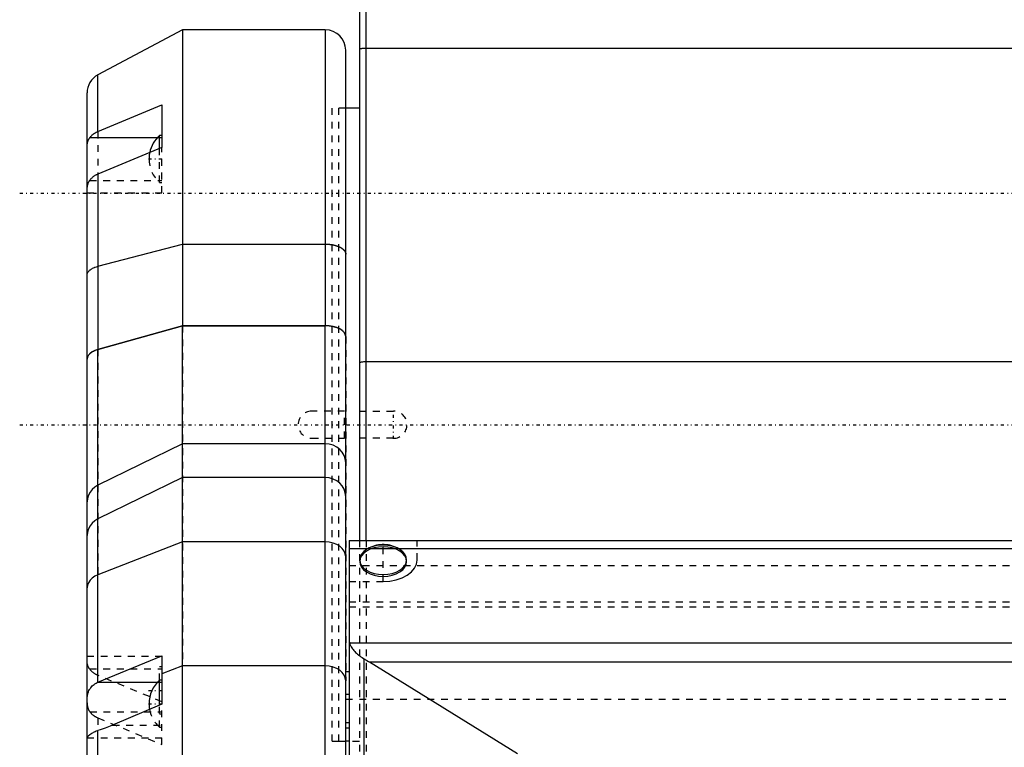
# Model space of a CAD drawing. Extents: x -109 to 109, y -1 to 737.
# Tile 3 of 11: x -109 to 36, y 273 to 380. Entities that reach past the tile are written whole.
import ezdxf

# ---------------------------------------------------------------- set-up
doc = ezdxf.new("R2010")
doc.units = 0
doc.linetypes.add('CENTER', pattern=[1.5, 0.45, -0.5, 0.05, -0.5])
doc.linetypes.add('DASHED', pattern=[2, 1, -1])
for name, color, linetype in [('AM_0', 7, 'CONTINUOUS'), ('AM_3', 7, 'DASHED'), ('AM_7', 7, 'CENTER')]:
    doc.layers.add(name, color=color, linetype=linetype)

msp = doc.modelspace()

# ---------------------------------------------------------------- linework, layer by layer
at = {"layer": 'AM_0', "color": 7, "linetype": 'CONTINUOUS'}
for p, q in [((-58, 302.99), (-58, 412)), ((-59, 408.08), (-59, 302.99)), ((-85, 378), (-97.41, 371.4)), ((-64, 378), (-85, 378)), ((-85, 378), (-85, 334.54)), ((-64, 378), (-64, 334.54)), ((-61, 201), (-61, 375)), ((58, 375.29), (-58, 375.29)), ((-97.41, 363.07), (-97.41, 371.4)), ((-99, 207.25), (-99, 368.75)), ((-97.41, 363.07), (-88, 366.98)), ((-88, 366.98), (-88, 360.72)), ((-59, 366.5), (-61, 366.5)), ((-98.59, 362.19), (-88.66, 362.19)), ((-88, 362.49), (-88.34, 362.49)), ((-88.34, 360.58), (-88.34, 362.49)), ((-88, 360.72), (-97.41, 356.82)), ((-97.41, 356.82), (-97.41, 331.04)), ((-97.41, 343.27), (-85, 346.53)), ((-85, 346.53), (-64, 346.53)), ((-97.41, 331.04), (-85, 334.54)), ((-85, 334.53), (-97.41, 331.03)), ((-85, 334.54), (-64, 334.54)), ((-85, 198), (-85, 334.53)), ((-64, 334.53), (-85, 334.53)), ((-64, 198), (-64, 334.53)), ((-97.41, 282.16), (-97.41, 331.03)), ((58, 329.23), (-58, 329.23)), ((-85, 317.18), (-97.41, 311.11)), ((-64, 317.18), (-85, 317.18)), ((-85, 312.23), (-97.41, 306.16)), ((-64, 312.23), (-85, 312.23)), ((-85, 302.78), (-97.41, 297.95)), ((-64, 302.78), (-85, 302.78)), ((-60.5, 303), (-60.5, 198)), ((-60.5, 303), (60.5, 303)), ((-60.5, 301.8), (60.5, 301.8)), ((-60.45, 287.94), (60.45, 287.94)), ((-97.44, 282.15), (-88, 286.06)), ((-88, 286.06), (-88, 278.92)), ((-58.31, 198), (-58.31, 285.62)), ((-57.51, 285.14), (57.51, 285.14)), ((-57.51, 285.14), (-35.75, 271.71)), ((-85, 284.57), (-88, 283.4)), ((-64, 284.57), (-85, 284.57)), ((-60.5, 283.68), (-61, 283.68)), ((-97.44, 282.15), (-88.66, 282.15)), ((-88, 282.45), (-88.34, 282.45)), ((-88.34, 278.77), (-88.34, 282.45)), ((-60.5, 280.36), (-61, 280.36)), ((-88, 278.92), (-95.25, 275.85)), ((-97.41, 204.6), (-97.41, 275.05)), ((-60.5, 275.41), (-61, 275.41)), ((-60.5, 273.52), (-61, 273.52))]:
    msp.add_line(p, q, dxfattribs=at)
for points in [[(-58, 375.29), (-58.2, 375.28), (-58.38, 375.27), (-58.56, 375.26), (-58.71, 375.24), (-58.83, 375.22), (-58.92, 375.19), (-58.98, 375.16), (-59, 375.13)], [(-61, 332.95), (-61.06, 333.26), (-61.23, 333.56), (-61.51, 333.83), (-61.88, 334.07), (-62.33, 334.27), (-62.85, 334.42), (-63.41, 334.51), (-64, 334.54)], [(-97.41, 331.04), (-97.86, 330.89), (-98.25, 330.69), (-98.57, 330.46), (-98.81, 330.2), (-98.95, 329.92), (-99, 329.64)], [(-58, 329.23), (-58.2, 329.23), (-58.38, 329.22), (-58.56, 329.2), (-58.71, 329.18), (-58.83, 329.16), (-58.92, 329.13), (-58.98, 329.1), (-59, 329.07)], [(-61, 314.42), (-61.06, 314.96), (-61.23, 315.48), (-61.51, 315.95), (-61.88, 316.37), (-62.33, 316.72), (-62.85, 316.97), (-63.41, 317.13), (-64, 317.18)], [(-97.41, 311.11), (-97.86, 310.84), (-98.25, 310.49), (-98.57, 310.09), (-98.81, 309.64), (-98.95, 309.17), (-99, 308.67)], [(-61, 309.47), (-61.06, 310.01), (-61.23, 310.53), (-61.51, 311.01), (-61.88, 311.43), (-62.33, 311.77), (-62.85, 312.02), (-63.41, 312.18), (-64, 312.23)], [(-97.41, 306.16), (-97.86, 305.89), (-98.25, 305.55), (-98.57, 305.15), (-98.81, 304.7), (-98.95, 304.22), (-99, 303.72)], [(-61, 300.58), (-61.06, 301.01), (-61.23, 301.42), (-61.51, 301.8), (-61.88, 302.13), (-62.33, 302.41), (-62.85, 302.61), (-63.41, 302.73), (-64, 302.78)], [(-97.41, 297.95), (-97.86, 297.74), (-98.25, 297.46), (-98.57, 297.14), (-98.81, 296.79), (-98.95, 296.41), (-99, 296.01)], [(-61, 282.37), (-61.06, 282.8), (-61.23, 283.21), (-61.51, 283.59), (-61.88, 283.93), (-62.33, 284.2), (-62.85, 284.4), (-63.41, 284.53), (-64, 284.57)]]:
    msp.add_lwpolyline(points, dxfattribs=at)
for points in [[(-99, 360.87, 0), (-99, 360.91, 0), (-99, 361, 0), (-98.99, 361.08, 0), (-98.99, 361.12, 0), (-98.98, 361.16, 0), (-98.97, 361.24, 0), (-98.96, 361.32, 0), (-98.95, 361.39, 0), (-98.93, 361.47, 0), (-98.91, 361.54, 0), (-98.9, 361.58, 0), (-98.88, 361.62, 0), (-98.86, 361.69, 0), (-98.83, 361.76, 0), (-98.8, 361.83, 0), (-98.77, 361.9, 0), (-98.73, 361.97, 0), (-98.71, 362, 0), (-98.69, 362.03, 0), (-98.65, 362.1, 0), (-98.61, 362.16, 0), (-98.59, 362.19, 0)], [(-98.59, 362.19, 0), (-98.56, 362.22, 0), (-98.51, 362.28, 0), (-98.46, 362.34, 0), (-98.43, 362.37, 0), (-98.41, 362.4, 0), (-98.35, 362.46, 0), (-98.29, 362.51, 0), (-98.23, 362.57, 0), (-98.17, 362.62, 0), (-98.11, 362.67, 0), (-98.08, 362.69, 0), (-98.05, 362.71, 0), (-97.98, 362.76, 0), (-97.91, 362.81, 0), (-97.84, 362.85, 0), (-97.76, 362.89, 0), (-97.69, 362.94, 0), (-97.65, 362.96, 0), (-97.61, 362.98, 0), (-97.53, 363.02, 0), (-97.45, 363.05, 0), (-97.41, 363.07, 0)], [(-98.62, 355.89, 0), (-98.64, 355.86, 0), (-98.68, 355.81, 0), (-98.72, 355.75, 0), (-98.74, 355.72, 0), (-98.75, 355.69, 0), (-98.79, 355.63, 0), (-98.82, 355.57, 0), (-98.84, 355.52, 0), (-98.87, 355.46, 0), (-98.89, 355.4, 0), (-98.9, 355.38, 0), (-98.91, 355.35, 0), (-98.93, 355.29, 0), (-98.95, 355.24, 0), (-98.96, 355.18, 0), (-98.98, 355.13, 0), (-98.99, 355.08, 0), (-98.99, 355.05, 0), (-98.99, 355.03, 0), (-99, 354.98, 0), (-99, 354.93, 0), (-99, 354.9, 0)], [(-97.41, 356.82, 0), (-97.45, 356.8, 0), (-97.53, 356.77, 0), (-97.62, 356.73, 0), (-97.66, 356.7, 0), (-97.7, 356.68, 0), (-97.78, 356.64, 0), (-97.86, 356.59, 0), (-97.93, 356.55, 0), (-98, 356.5, 0), (-98.07, 356.45, 0), (-98.1, 356.42, 0), (-98.13, 356.4, 0), (-98.2, 356.35, 0), (-98.26, 356.29, 0), (-98.32, 356.24, 0), (-98.38, 356.18, 0), (-98.44, 356.12, 0), (-98.47, 356.09, 0), (-98.49, 356.05, 0), (-98.55, 355.99, 0), (-98.6, 355.93, 0), (-98.62, 355.89, 0)], [(-64, 346.53, 0), (-63.98, 346.53, 0), (-63.93, 346.53, 0), (-63.89, 346.53, 0), (-63.87, 346.53, 0), (-63.85, 346.53, 0), (-63.8, 346.53, 0), (-63.76, 346.52, 0), (-63.72, 346.52, 0), (-63.67, 346.52, 0), (-63.63, 346.52, 0), (-63.61, 346.52, 0), (-63.59, 346.51, 0), (-63.54, 346.51, 0), (-63.5, 346.51, 0), (-63.46, 346.5, 0), (-63.41, 346.5, 0), (-63.37, 346.5, 0), (-63.35, 346.49, 0), (-63.33, 346.49, 0), (-63.29, 346.49, 0), (-63.24, 346.48, 0), (-63.22, 346.48, 0), (-63.2, 346.48, 0), (-63.16, 346.47, 0), (-63.12, 346.46, 0), (-63.1, 346.46, 0), (-63.08, 346.46, 0), (-63.04, 346.45, 0), (-62.99, 346.44, 0), (-62.95, 346.44, 0), (-62.91, 346.43, 0), (-62.87, 346.42, 0), (-62.85, 346.42, 0), (-62.83, 346.41, 0), (-62.79, 346.4, 0), (-62.75, 346.39, 0), (-62.71, 346.39, 0), (-62.67, 346.38, 0), (-62.63, 346.37, 0), (-62.61, 346.36, 0), (-62.59, 346.36, 0), (-62.56, 346.35, 0), (-62.52, 346.34, 0), (-62.48, 346.32, 0), (-62.44, 346.31, 0), (-62.41, 346.3, 0), (-62.39, 346.3, 0), (-62.37, 346.29, 0), (-62.33, 346.28, 0), (-62.3, 346.27, 0), (-62.26, 346.25, 0), (-62.23, 346.24, 0), (-62.19, 346.23, 0), (-62.17, 346.22, 0), (-62.16, 346.22, 0), (-62.12, 346.2, 0), (-62.09, 346.19, 0), (-62.05, 346.17, 0), (-62.02, 346.16, 0), (-61.99, 346.15, 0), (-61.97, 346.14, 0), (-61.96, 346.13, 0), (-61.93, 346.12, 0), (-61.89, 346.1, 0), (-61.88, 346.09, 0), (-61.86, 346.09, 0), (-61.83, 346.07, 0), (-61.8, 346.06, 0), (-61.79, 346.05, 0), (-61.77, 346.04, 0), (-61.74, 346.02, 0), (-61.72, 346.01, 0), (-61.69, 345.99, 0), (-61.66, 345.97, 0), (-61.63, 345.96, 0), (-61.62, 345.95, 0), (-61.61, 345.94, 0), (-61.58, 345.92, 0), (-61.55, 345.9, 0), (-61.53, 345.89, 0), (-61.51, 345.87, 0), (-61.48, 345.85, 0), (-61.47, 345.84, 0), (-61.46, 345.83, 0), (-61.44, 345.82, 0), (-61.41, 345.8, 0), (-61.39, 345.78, 0), (-61.37, 345.76, 0), (-61.35, 345.74, 0), (-61.34, 345.73, 0), (-61.33, 345.72, 0), (-61.31, 345.7, 0), (-61.29, 345.68, 0), (-61.27, 345.66, 0), (-61.25, 345.64, 0), (-61.24, 345.62, 0), (-61.23, 345.61, 0), (-61.22, 345.6, 0), (-61.2, 345.58, 0), (-61.19, 345.56, 0), (-61.17, 345.54, 0), (-61.16, 345.52, 0), (-61.15, 345.5, 0), (-61.14, 345.49, 0), (-61.13, 345.48, 0), (-61.12, 345.46, 0), (-61.11, 345.44, 0), (-61.1, 345.43, 0), (-61.1, 345.42, 0), (-61.09, 345.4, 0), (-61.08, 345.38, 0), (-61.07, 345.37, 0), (-61.07, 345.36, 0), (-61.06, 345.34, 0), (-61.05, 345.31, 0), (-61.04, 345.29, 0), (-61.03, 345.27, 0), (-61.03, 345.25, 0), (-61.03, 345.24, 0), (-61.02, 345.23, 0), (-61.02, 345.21, 0), (-61.01, 345.19, 0), (-61.01, 345.17, 0), (-61.01, 345.14, 0), (-61, 345.12, 0), (-61, 345.11, 0), (-61, 345.1, 0), (-61, 345.08, 0), (-61, 345.06, 0), (-61, 345.05, 0)], [(-99, 341.97, 0), (-99, 342.01, 0), (-98.99, 342.1, 0), (-98.97, 342.19, 0), (-98.95, 342.23, 0), (-98.93, 342.28, 0), (-98.89, 342.36, 0), (-98.84, 342.45, 0), (-98.77, 342.53, 0), (-98.7, 342.61, 0), (-98.62, 342.69, 0), (-98.57, 342.73, 0), (-98.52, 342.77, 0), (-98.42, 342.84, 0), (-98.31, 342.91, 0), (-98.19, 342.98, 0), (-98.06, 343.04, 0), (-97.93, 343.1, 0), (-97.86, 343.13, 0), (-97.79, 343.15, 0), (-97.64, 343.21, 0), (-97.49, 343.25, 0), (-97.41, 343.27, 0)], [(-61, 332.93, 0), (-61, 332.94, 0), (-61, 332.97, 0), (-61, 332.99, 0), (-61, 333, 0), (-61, 333.01, 0), (-61.01, 333.03, 0), (-61.01, 333.06, 0), (-61.01, 333.08, 0), (-61.02, 333.1, 0), (-61.02, 333.13, 0), (-61.03, 333.14, 0), (-61.03, 333.15, 0), (-61.03, 333.17, 0), (-61.04, 333.2, 0), (-61.05, 333.22, 0), (-61.06, 333.24, 0), (-61.07, 333.27, 0), (-61.07, 333.28, 0), (-61.08, 333.29, 0), (-61.09, 333.31, 0), (-61.1, 333.34, 0), (-61.1, 333.35, 0), (-61.11, 333.36, 0), (-61.12, 333.38, 0), (-61.13, 333.4, 0), (-61.14, 333.42, 0), (-61.15, 333.43, 0), (-61.16, 333.45, 0), (-61.18, 333.47, 0), (-61.19, 333.49, 0), (-61.2, 333.51, 0), (-61.22, 333.53, 0), (-61.23, 333.54, 0), (-61.24, 333.55, 0), (-61.25, 333.57, 0), (-61.27, 333.59, 0), (-61.29, 333.61, 0), (-61.31, 333.63, 0), (-61.33, 333.66, 0), (-61.34, 333.67, 0), (-61.35, 333.68, 0), (-61.37, 333.7, 0), (-61.39, 333.72, 0), (-61.41, 333.74, 0), (-61.43, 333.76, 0), (-61.46, 333.78, 0), (-61.47, 333.79, 0), (-61.48, 333.8, 0), (-61.51, 333.82, 0), (-61.53, 333.84, 0), (-61.56, 333.86, 0), (-61.58, 333.88, 0), (-61.61, 333.9, 0), (-61.62, 333.9, 0), (-61.64, 333.91, 0), (-61.66, 333.93, 0), (-61.69, 333.95, 0), (-61.72, 333.97, 0), (-61.75, 333.99, 0), (-61.78, 334, 0), (-61.79, 334.01, 0), (-61.81, 334.02, 0), (-61.83, 334.04, 0), (-61.86, 334.05, 0), (-61.88, 334.06, 0), (-61.89, 334.07, 0), (-61.92, 334.08, 0), (-61.95, 334.1, 0), (-61.97, 334.11, 0), (-61.98, 334.11, 0), (-62.02, 334.13, 0), (-62.05, 334.14, 0), (-62.08, 334.16, 0), (-62.12, 334.17, 0), (-62.15, 334.19, 0), (-62.17, 334.19, 0), (-62.19, 334.2, 0), (-62.22, 334.22, 0), (-62.26, 334.23, 0), (-62.3, 334.24, 0), (-62.33, 334.26, 0), (-62.37, 334.27, 0), (-62.39, 334.28, 0), (-62.41, 334.28, 0), (-62.45, 334.3, 0), (-62.48, 334.31, 0), (-62.52, 334.32, 0), (-62.56, 334.33, 0), (-62.6, 334.34, 0), (-62.62, 334.35, 0), (-62.64, 334.35, 0), (-62.68, 334.36, 0), (-62.72, 334.37, 0), (-62.76, 334.38, 0), (-62.79, 334.39, 0), (-62.83, 334.4, 0), (-62.85, 334.4, 0), (-62.87, 334.41, 0), (-62.91, 334.42, 0), (-62.95, 334.42, 0), (-62.99, 334.43, 0), (-63.03, 334.44, 0), (-63.07, 334.45, 0), (-63.09, 334.45, 0), (-63.11, 334.45, 0), (-63.15, 334.46, 0), (-63.2, 334.47, 0), (-63.22, 334.47, 0), (-63.24, 334.47, 0), (-63.28, 334.48, 0), (-63.33, 334.49, 0), (-63.35, 334.49, 0), (-63.37, 334.49, 0), (-63.41, 334.5, 0), (-63.46, 334.5, 0), (-63.5, 334.5, 0), (-63.55, 334.51, 0), (-63.59, 334.51, 0), (-63.61, 334.51, 0), (-63.64, 334.51, 0), (-63.68, 334.52, 0), (-63.72, 334.52, 0), (-63.77, 334.52, 0), (-63.81, 334.52, 0), (-63.85, 334.52, 0), (-63.87, 334.52, 0), (-63.9, 334.52, 0), (-63.94, 334.53, 0), (-63.98, 334.53, 0), (-64, 334.53, 0)], [(-97.41, 331.03, 0), (-97.49, 331, 0), (-97.65, 330.95, 0), (-97.8, 330.89, 0), (-97.87, 330.87, 0), (-97.94, 330.83, 0), (-98.07, 330.77, 0), (-98.19, 330.71, 0), (-98.31, 330.64, 0), (-98.42, 330.56, 0), (-98.53, 330.48, 0), (-98.58, 330.44, 0), (-98.62, 330.39, 0), (-98.7, 330.31, 0), (-98.77, 330.23, 0), (-98.84, 330.14, 0), (-98.89, 330.05, 0), (-98.93, 329.95, 0), (-98.95, 329.9, 0), (-98.97, 329.86, 0), (-98.99, 329.76, 0), (-99, 329.67, 0), (-99, 329.62, 0)], [(-60.5, 288.33, 0), (-60.5, 288.27, 0), (-60.49, 288.14, 0), (-60.46, 288.01, 0), (-60.45, 287.94, 0)], [(-60.45, 287.94, 0), (-60.43, 287.88, 0), (-60.38, 287.75, 0), (-60.33, 287.62, 0), (-60.3, 287.55, 0), (-60.26, 287.49, 0), (-60.19, 287.35, 0), (-60.1, 287.22, 0), (-60.01, 287.08, 0), (-59.9, 286.95, 0), (-59.79, 286.82, 0), (-59.73, 286.75, 0), (-59.67, 286.68, 0), (-59.55, 286.55, 0), (-59.41, 286.42, 0), (-59.27, 286.3, 0), (-59.11, 286.17, 0), (-58.95, 286.04, 0), (-58.87, 285.98, 0), (-58.78, 285.91, 0), (-58.6, 285.79, 0), (-58.41, 285.67, 0), (-58.31, 285.62, 0)], [(-58.31, 285.62, 0), (-58.18, 285.54, 0), (-57.91, 285.38, 0), (-57.65, 285.22, 0), (-57.51, 285.14, 0)], [(-99, 279.56, 0), (-99, 279.66, 0), (-98.99, 279.85, 0), (-98.97, 280.04, 0), (-98.96, 280.13, 0), (-98.95, 280.23, 0), (-98.91, 280.41, 0), (-98.86, 280.59, 0), (-98.8, 280.76, 0), (-98.73, 280.93, 0), (-98.65, 281.08, 0), (-98.61, 281.15, 0), (-98.57, 281.22, 0), (-98.47, 281.36, 0), (-98.36, 281.5, 0), (-98.24, 281.62, 0), (-98.12, 281.74, 0), (-97.98, 281.84, 0), (-97.91, 281.89, 0), (-97.84, 281.94, 0), (-97.68, 282.03, 0), (-97.53, 282.11, 0), (-97.44, 282.15, 0)], [(-97.41, 275.05, 0), (-97.49, 275.02, 0), (-97.65, 274.96, 0), (-97.81, 274.9, 0), (-97.88, 274.86, 0), (-97.95, 274.83, 0), (-98.09, 274.76, 0), (-98.22, 274.69, 0), (-98.35, 274.62, 0), (-98.46, 274.55, 0), (-98.52, 274.51, 0), (-98.53, 274.49, 0), (-98.55, 274.48, 0), (-98.56, 274.48, 0), (-98.57, 274.47, 0), (-98.58, 274.46, 0), (-98.6, 274.45, 0), (-98.61, 274.44, 0), (-98.61, 274.44, 0), (-98.63, 274.43, 0), (-98.64, 274.42, 0), (-98.65, 274.41, 0), (-98.66, 274.4, 0), (-98.67, 274.39, 0), (-98.69, 274.38, 0), (-98.7, 274.37, 0), (-98.71, 274.36, 0), (-98.72, 274.35, 0), (-98.73, 274.34, 0), (-98.74, 274.34, 0), (-98.75, 274.33, 0), (-98.76, 274.32, 0), (-98.77, 274.31, 0), (-98.78, 274.3, 0), (-98.8, 274.29, 0), (-98.8, 274.28, 0), (-98.81, 274.28, 0), (-98.82, 274.27, 0), (-98.83, 274.26, 0), (-98.86, 274.23, 0), (-98.91, 274.18, 0), (-98.95, 274.13, 0), (-98.96, 274.11, 0), (-98.97, 274.09, 0), (-98.99, 274.06, 0), (-99, 274.03, 0), (-99, 274.02, 0)], [(-95.25, 275.85, 0), (-95.62, 275.7, 0), (-96.35, 275.42, 0), (-97.06, 275.16, 0), (-97.41, 275.05, 0)]]:
    msp.add_polyline3d(points, dxfattribs=at)
for centre, radius, start, end in [((-64, 375), 3, 0, 90), ((-96, 368.75), 3, 118, 180), ((-85.3, 359.04), 4.6, 131.3662, 168.2523), ((-85.3, 279), 4.6, 131.3662, 179.9713), ((-85.3, 279), 4.6, 180.0287, 190.7104)]:
    msp.add_arc(centre, radius, start, end, dxfattribs=at)
at = {"layer": 'AM_3', "color": 6, "linetype": 'DASHED'}
for p, q in [((58, 375.28), (-58, 375.28)), ((-61, 366.5), (-63, 366.5)), ((-63, 273.5), (-63, 366.5)), ((-61, 366.5), (-62, 366.5)), ((-62, 273.5), (-62, 366.5)), ((-97.41, 363.07), (-97.41, 297.95)), ((-88.66, 362.19), (-88, 362.19)), ((-88.34, 355.59), (-88.34, 360.58)), ((-88, 354.04), (-88, 360.72)), ((-98.62, 355.89), (-88, 355.89)), ((-88.34, 355.59), (-88, 355.59)), ((-99, 354.04), (-88, 354.04)), ((-85, 334.54), (-85, 284.57)), ((-61, 332.95), (-61, 282.37)), ((-61.18, 322), (-66, 322)), ((-61.18, 318), (-61.18, 322)), ((-59, 322), (-54, 322)), ((-66, 318), (-61.18, 318)), ((-54, 318), (-59, 318)), ((-59, 302.99), (-59, 262)), ((-58, 302.99), (-58, 261)), ((-55.5, 296.96), (-55.5, 303)), ((-50.5, 300.11), (-50.5, 303)), ((-58.95, 300.15), (-58.95, 299.89)), ((-52.05, 299.89), (-52.05, 300.15)), ((-60.5, 299.3), (60.5, 299.3)), ((-60.5, 296.96), (-55.5, 296.96)), ((60.5, 293.95), (-60.5, 293.95)), ((-60.5, 293.23), (60.5, 293.23)), ((-88, 285.96), (-99, 285.96)), ((-98.62, 284.11), (-88, 284.11)), ((-88, 284.41), (-88.34, 284.41)), ((-88.34, 282.45), (-88.34, 284.41)), ((-88, 279.28), (-97.41, 283.18)), ((-88.66, 282.15), (-88, 282.15)), ((-61, 279.68), (61, 279.68)), ((-98.59, 277.81), (-88, 277.81)), ((-88.34, 275.55), (-88.34, 278.77)), ((-88, 273.02), (-88, 278.92)), ((-97.41, 276.93), (-97.41, 275.05)), ((-97.41, 276.93), (-88, 273.02)), ((-88.34, 277.51), (-88, 277.51)), ((-95.25, 275.85), (-88, 275.85)), ((-88.34, 275.55), (-88, 275.55)), ((-61, 276.23), (-60.5, 276.23)), ((-99, 274), (-88, 274)), ((-63, 273.5), (-61, 273.5)), ((-62, 273.5), (-59, 273.5))]:
    msp.add_line(p, q, dxfattribs=at)
msp.add_lwpolyline([(-58.95, 299.89), (-58.88, 299.47), (-58.69, 299.06), (-58.37, 298.69), (-57.94, 298.36), (-57.42, 298.09), (-56.82, 297.89), (-56.17, 297.76), (-55.5, 297.72), (-54.83, 297.76), (-54.18, 297.89), (-53.58, 298.09), (-53.06, 298.36), (-52.63, 298.69), (-52.31, 299.06), (-52.12, 299.47), (-52.05, 299.89), (-52.12, 300.32), (-52.31, 300.72), (-52.63, 301.1), (-53.06, 301.43), (-53.58, 301.7), (-54.18, 301.9), (-54.83, 302.02), (-55.5, 302.06), (-56.17, 302.02), (-56.82, 301.9), (-57.42, 301.7), (-57.94, 301.43), (-58.37, 301.1), (-58.69, 300.72), (-58.88, 300.32)], close=True, dxfattribs=at)
for points in [[(-57.92, 301.69), (-58.36, 301.36), (-58.68, 300.99), (-58.88, 300.57), (-58.95, 300.15)], [(-55.5, 297.98), (-54.83, 298.02), (-54.18, 298.14), (-53.59, 298.34), (-53.06, 298.61), (-52.64, 298.94), (-52.32, 299.31), (-52.12, 299.72), (-52.05, 300.14), (-52.11, 300.56), (-52.31, 300.97), (-52.62, 301.34), (-53.05, 301.67), (-53.57, 301.95), (-54.16, 302.15), (-54.81, 302.27), (-55.48, 302.32), (-56.15, 302.28), (-56.8, 302.16), (-57.39, 301.96), (-57.92, 301.69)], [(-58.95, 300.15), (-58.88, 299.72), (-58.69, 299.32), (-58.37, 298.94), (-57.94, 298.61), (-57.42, 298.34), (-56.82, 298.14), (-56.17, 298.02), (-55.5, 297.98)], [(-55.5, 296.96), (-54.52, 297.02), (-53.59, 297.2), (-52.72, 297.49), (-51.96, 297.88), (-51.34, 298.36), (-50.88, 298.9), (-50.6, 299.5), (-50.5, 300.11)]]:
    msp.add_lwpolyline(points, dxfattribs=at)
for points in [[(-58, 375.28, 0), (-58.01, 375.28, 0), (-58.02, 375.28, 0), (-58.03, 375.28, 0), (-58.04, 375.28, 0), (-58.05, 375.28, 0), (-58.06, 375.28, 0), (-58.08, 375.28, 0), (-58.09, 375.28, 0), (-58.11, 375.28, 0), (-58.12, 375.28, 0), (-58.13, 375.28, 0), (-58.14, 375.28, 0), (-58.15, 375.28, 0), (-58.17, 375.28, 0), (-58.18, 375.28, 0), (-58.2, 375.28, 0), (-58.21, 375.28, 0), (-58.22, 375.28, 0), (-58.22, 375.28, 0), (-58.24, 375.28, 0), (-58.25, 375.28, 0), (-58.26, 375.28, 0), (-58.27, 375.28, 0), (-58.28, 375.28, 0), (-58.3, 375.28, 0), (-58.3, 375.28, 0), (-58.31, 375.28, 0), (-58.32, 375.27, 0), (-58.34, 375.27, 0), (-58.35, 375.27, 0), (-58.36, 375.27, 0), (-58.38, 375.27, 0), (-58.38, 375.27, 0), (-58.39, 375.27, 0), (-58.4, 375.27, 0), (-58.41, 375.27, 0), (-58.43, 375.27, 0), (-58.44, 375.27, 0), (-58.45, 375.27, 0), (-58.46, 375.27, 0), (-58.47, 375.26, 0), (-58.48, 375.26, 0), (-58.49, 375.26, 0), (-58.5, 375.26, 0), (-58.52, 375.26, 0), (-58.53, 375.26, 0), (-58.54, 375.26, 0), (-58.54, 375.26, 0), (-58.56, 375.26, 0), (-58.57, 375.26, 0), (-58.58, 375.25, 0), (-58.59, 375.25, 0), (-58.6, 375.25, 0), (-58.61, 375.25, 0), (-58.62, 375.25, 0), (-58.63, 375.25, 0), (-58.64, 375.25, 0), (-58.65, 375.25, 0), (-58.66, 375.24, 0), (-58.67, 375.24, 0), (-58.68, 375.24, 0), (-58.68, 375.24, 0), (-58.69, 375.24, 0), (-58.7, 375.24, 0), (-58.71, 375.24, 0), (-58.71, 375.24, 0), (-58.72, 375.23, 0), (-58.73, 375.23, 0), (-58.74, 375.23, 0), (-58.74, 375.23, 0), (-58.75, 375.23, 0), (-58.76, 375.23, 0), (-58.77, 375.23, 0), (-58.78, 375.22, 0), (-58.79, 375.22, 0), (-58.79, 375.22, 0), (-58.8, 375.22, 0), (-58.81, 375.22, 0), (-58.81, 375.22, 0), (-58.82, 375.22, 0), (-58.83, 375.21, 0), (-58.84, 375.21, 0), (-58.84, 375.21, 0), (-58.85, 375.21, 0), (-58.86, 375.21, 0), (-58.86, 375.21, 0), (-58.87, 375.2, 0), (-58.88, 375.2, 0), (-58.88, 375.2, 0), (-58.89, 375.2, 0), (-58.89, 375.2, 0), (-58.9, 375.2, 0), (-58.9, 375.19, 0), (-58.91, 375.19, 0), (-58.92, 375.19, 0), (-58.92, 375.19, 0), (-58.92, 375.19, 0), (-58.93, 375.19, 0), (-58.93, 375.18, 0), (-58.94, 375.18, 0), (-58.94, 375.18, 0), (-58.95, 375.18, 0), (-58.95, 375.18, 0), (-58.95, 375.17, 0), (-58.96, 375.17, 0), (-58.96, 375.17, 0), (-58.96, 375.17, 0), (-58.97, 375.17, 0), (-58.97, 375.17, 0), (-58.97, 375.16, 0), (-58.97, 375.16, 0), (-58.98, 375.16, 0), (-58.98, 375.16, 0), (-58.98, 375.16, 0), (-58.98, 375.15, 0), (-58.99, 375.15, 0), (-58.99, 375.15, 0), (-58.99, 375.15, 0), (-58.99, 375.15, 0), (-58.99, 375.15, 0), (-58.99, 375.14, 0), (-59, 375.14, 0), (-59, 375.14, 0), (-59, 375.14, 0), (-59, 375.13, 0), (-59, 375.13, 0), (-59, 375.13, 0), (-59, 375.13, 0), (-59, 375.13, 0), (-59, 375.13, 0)], [(-53.08, 301.69, 0), (-53.2, 301.77, 0), (-53.45, 301.9, 0), (-53.71, 302.02, 0), (-53.84, 302.07, 0), (-53.97, 302.12, 0), (-54.24, 302.21, 0), (-54.52, 302.28, 0), (-54.79, 302.33, 0), (-55.08, 302.36, 0), (-55.36, 302.38, 0), (-55.5, 302.38, 0), (-55.64, 302.38, 0), (-55.92, 302.36, 0), (-56.21, 302.33, 0), (-56.48, 302.28, 0), (-56.76, 302.21, 0), (-57.03, 302.12, 0), (-57.16, 302.07, 0), (-57.29, 302.02, 0), (-57.55, 301.9, 0), (-57.8, 301.77, 0), (-57.92, 301.69, 0)], [(-98.62, 284.11, 0), (-98.64, 284.14, 0), (-98.68, 284.19, 0), (-98.72, 284.25, 0), (-98.74, 284.28, 0), (-98.75, 284.31, 0), (-98.79, 284.37, 0), (-98.82, 284.43, 0), (-98.84, 284.48, 0), (-98.87, 284.54, 0), (-98.89, 284.6, 0), (-98.9, 284.62, 0), (-98.91, 284.65, 0), (-98.93, 284.71, 0), (-98.95, 284.76, 0), (-98.96, 284.82, 0), (-98.98, 284.87, 0), (-98.99, 284.92, 0), (-98.99, 284.95, 0), (-98.99, 284.97, 0), (-99, 285.02, 0), (-99, 285.07, 0), (-99, 285.1, 0)], [(-97.41, 283.18, 0), (-97.45, 283.2, 0), (-97.53, 283.23, 0), (-97.62, 283.27, 0), (-97.66, 283.3, 0), (-97.7, 283.32, 0), (-97.78, 283.36, 0), (-97.86, 283.41, 0), (-97.93, 283.45, 0), (-98, 283.5, 0), (-98.07, 283.55, 0), (-98.1, 283.58, 0), (-98.13, 283.6, 0), (-98.2, 283.65, 0), (-98.26, 283.71, 0), (-98.32, 283.76, 0), (-98.38, 283.82, 0), (-98.44, 283.88, 0), (-98.47, 283.91, 0), (-98.49, 283.95, 0), (-98.55, 284.01, 0), (-98.6, 284.07, 0), (-98.62, 284.11, 0)], [(-99, 279.13, 0), (-99, 279.09, 0), (-99, 279, 0), (-98.99, 278.92, 0), (-98.99, 278.88, 0), (-98.98, 278.84, 0), (-98.97, 278.76, 0), (-98.96, 278.68, 0), (-98.95, 278.61, 0), (-98.93, 278.53, 0), (-98.91, 278.46, 0), (-98.9, 278.42, 0), (-98.88, 278.38, 0), (-98.86, 278.31, 0), (-98.83, 278.24, 0), (-98.8, 278.17, 0), (-98.77, 278.1, 0), (-98.73, 278.03, 0), (-98.71, 278, 0), (-98.69, 277.97, 0), (-98.65, 277.9, 0), (-98.61, 277.84, 0), (-98.59, 277.81, 0)], [(-98.59, 277.81, 0), (-98.56, 277.78, 0), (-98.51, 277.72, 0), (-98.46, 277.66, 0), (-98.43, 277.63, 0), (-98.41, 277.6, 0), (-98.35, 277.54, 0), (-98.29, 277.49, 0), (-98.23, 277.43, 0), (-98.17, 277.38, 0), (-98.11, 277.33, 0), (-98.08, 277.31, 0), (-98.05, 277.29, 0), (-97.98, 277.24, 0), (-97.91, 277.19, 0), (-97.84, 277.15, 0), (-97.76, 277.11, 0), (-97.69, 277.06, 0), (-97.65, 277.04, 0), (-97.61, 277.02, 0), (-97.53, 276.98, 0), (-97.45, 276.95, 0), (-97.41, 276.93, 0)]]:
    msp.add_polyline3d(points, dxfattribs=at)
for centre, radius, start, end in [((-85.3, 359.04), 4.6, 168.2523, 179.9713), ((-85.3, 359.04), 4.6, 180.0287, 228.6338), ((-66, 320), 2, 90, 270), ((-54, 320), 2, 270, 90), ((-85.3, 279), 4.6, 190.7104, 228.6338)]:
    msp.add_arc(centre, radius, start, end, dxfattribs=at)
at = {"layer": 'AM_7', "color": 4, "linetype": 'CENTER'}
for p, q in [((-90, 359.04), (-87.9, 359.04)), ((-108.9, 354), (108.9, 354)), ((-54, 317.9), (-54, 322.1)), ((-108.9, 320), (108.9, 320)), ((-90, 280.96), (-87.9, 280.96)), ((-90, 279), (-87.9, 279))]:
    msp.add_line(p, q, dxfattribs=at)

doc.saveas('drawing.dxf')
